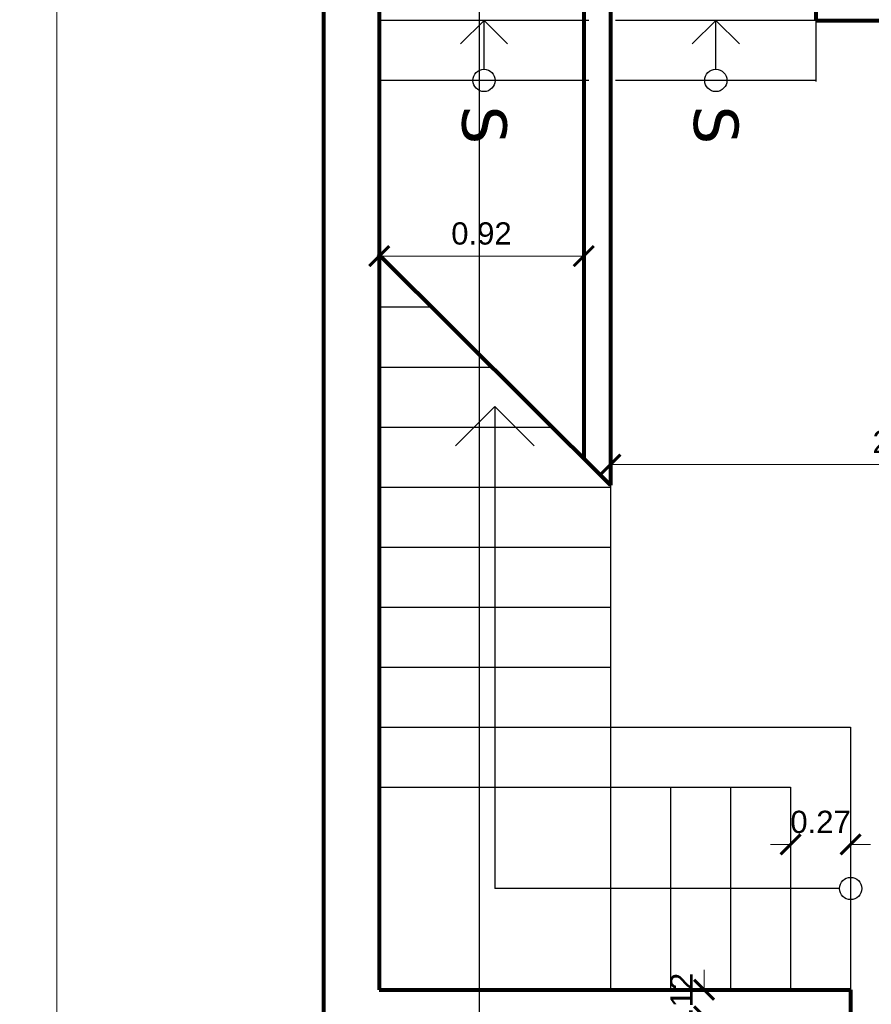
# Model space of a CAD drawing. Header units: inches. Extents: x -2.6 to 11.8, y -3.4 to 32.7.
# Tile 7 of 19: x -1.4 to 2.5, y 5.5 to 9.9. Entities that reach past the tile are written whole.
import ezdxf

# ---------------------------------------------------------------- set-up
doc = ezdxf.new("R2010")
doc.units = ezdxf.units.IN
doc.header["$MEASUREMENT"] = 0
doc.linetypes.add('CONTINUA', pattern=[0])
for name, color, linetype in [('Cotas', 60, 'Continuous'), ('Flecha', 6, 'Continuous'), ('Gradas', 3, 'Continuous'), ('Linea de corte', 30, 'Continuous')]:
    doc.layers.add(name, color=color, linetype=linetype)
doc.layers.add('Paredes', color=5, linetype='Continuous', lineweight=80)
doc.styles.get("Standard").update_dxf_attribs({"font": 'arial.ttf'})
doc.dimstyles.new('Cotas', dxfattribs={"dimtxt": 0.1, "dimasz": 0.09, "dimexe": 0.2, "dimexo": 0.4, "dimgap": 0.05, "dimtad": 1, "dimzin": 0, "dimdsep": 46, "dimtxsty": 'Standard', "dimblk": 'ARCHTICK', "dimcen": 0.09, "dimse1": 1, "dimse2": 1, "dimclrd": 60, "dimclre": 256, "dimadec": 0, "dimazin": 0, "dimtfac": 1, "dimtix": 1, "dimtofl": 0, "dimtmove": 1, "dimatfit": 3, "dimfxl": 0, "dimtolj": 1, "dimtzin": 0, "dimlwd": 9, "dimarcsym": 0})

# ---------------------------------------------------------------- blocks, each defined once
blk = doc.blocks.new('_ArchTick')
at = {"color": 0, "linetype": 'ByBlock', "const_width": 0.15}
blk.add_lwpolyline([(-0.5, -0.5), (0.5, 0.5)], dxfattribs=at)
blk = doc.blocks.new('*D104')
at = {"layer": 'Cotas', "color": 60, "linetype": 'CONTINUA', "lineweight": 9, "transparency": 16777216}
blk.add_line((-1.2, 30.05), (-1.2, 0), dxfattribs=at)
at = {"layer": 'Defpoints', "color": 0, "transparency": 16777216}
for p in [(-1.2, 30.05), (-1.2, 0), (-1.2, 0)]:
    blk.add_point(p, dxfattribs=at)
at = {"layer": 'Cotas', "color": 60, "lineweight": 9, "transparency": 16777216, "xscale": 0.09, "yscale": 0.09, "zscale": 0.09}
for p, rotation in [((-1.2, 30.05), 90), ((-1.2, 0), 270)]:
    blk.add_blockref('_ArchTick', p, dxfattribs=dict(at, rotation=rotation))
at = {"layer": 'Cotas', "color": 0, "transparency": 16777216, "insert": (-1.3011, 15.025), "char_height": 0.1, "attachment_point": 5, "rotation": 90}
blk.add_mtext('\\A1;30.05', dxfattribs=at)
blk = doc.blocks.new('*D113')
at = {"layer": 'Cotas', "color": 60, "linetype": 'CONTINUA', "lineweight": 9, "transparency": 16777216}
blk.add_line((1.17, 8.8816), (0.25, 8.8816), dxfattribs=at)
at = {"layer": 'Defpoints', "color": 0, "transparency": 16777216}
for p in [(0.25, 8.8816), (0.25, 8.876), (1.17, 8.876)]:
    blk.add_point(p, dxfattribs=at)
at = {"layer": 'Cotas', "color": 60, "lineweight": 9, "transparency": 16777216, "xscale": 0.09, "yscale": 0.09, "zscale": 0.09, "rotation": 180}
blk.add_blockref('_ArchTick', (0.25, 8.8816), dxfattribs=at)
at = {"layer": 'Cotas', "color": 60, "lineweight": 9, "transparency": 16777216, "xscale": 0.09, "yscale": 0.09, "zscale": 0.09}
blk.add_blockref('_ArchTick', (1.17, 8.8816), dxfattribs=at)
at = {"layer": 'Cotas', "color": 0, "transparency": 16777216, "insert": (0.71, 8.9827), "char_height": 0.1, "attachment_point": 5}
blk.add_mtext('\\A1;0.92', dxfattribs=at)
blk = doc.blocks.new('*D114')
at = {"layer": 'Cotas', "color": 60, "linetype": 'CONTINUA', "lineweight": 9, "transparency": 16777216}
blk.add_line((3.9196, 7.9446), (1.29, 7.9446), dxfattribs=at)
at = {"layer": 'Defpoints', "color": 0, "transparency": 16777216}
for p in [(1.29, 7.9446), (1.29, 7.9446), (3.9196, 7.9446)]:
    blk.add_point(p, dxfattribs=at)
at = {"layer": 'Cotas', "color": 60, "lineweight": 9, "transparency": 16777216, "xscale": 0.09, "yscale": 0.09, "zscale": 0.09, "rotation": 180}
blk.add_blockref('_ArchTick', (1.29, 7.9446), dxfattribs=at)
at = {"layer": 'Cotas', "color": 60, "lineweight": 9, "transparency": 16777216, "xscale": 0.09, "yscale": 0.09, "zscale": 0.09}
blk.add_blockref('_ArchTick', (3.9196, 7.9446), dxfattribs=at)
at = {"layer": 'Cotas', "color": 0, "transparency": 16777216, "insert": (2.6048, 8.0457), "char_height": 0.1, "attachment_point": 5}
blk.add_mtext('\\A1;2.63', dxfattribs=at)
blk = doc.blocks.new('*D149')
at = {"layer": 'Cotas', "color": 60, "linetype": 'CONTINUA', "lineweight": 9, "transparency": 16777216}
for p, q in [((2.1, 6.2358), (2.01, 6.2358)), ((2.37, 6.2358), (2.46, 6.2358))]:
    blk.add_line(p, q, dxfattribs=at)
at = {"layer": 'Defpoints', "color": 0, "transparency": 16777216}
for p in [(2.1, 6.2358), (2.37, 6.2358), (2.37, 6.2358)]:
    blk.add_point(p, dxfattribs=at)
at = {"layer": 'Cotas', "color": 60, "lineweight": 9, "transparency": 16777216, "xscale": 0.09, "yscale": 0.09, "zscale": 0.09}
blk.add_blockref('_ArchTick', (2.1, 6.2358), dxfattribs=at)
at = {"layer": 'Cotas', "color": 60, "lineweight": 9, "transparency": 16777216, "xscale": 0.09, "yscale": 0.09, "zscale": 0.09, "rotation": 180}
blk.add_blockref('_ArchTick', (2.37, 6.2358), dxfattribs=at)
at = {"layer": 'Cotas', "color": 0, "transparency": 16777216, "insert": (2.235, 6.3369), "char_height": 0.1, "attachment_point": 5}
blk.add_mtext('\\A1;0.27', dxfattribs=at)
blk = doc.blocks.new('*D164')
at = {"layer": 'Cotas', "color": 60, "linetype": 'CONTINUA', "lineweight": 9, "transparency": 16777216}
for p, q in [((1.711, 5.5829), (1.711, 5.6729)), ((1.711, 5.4629), (1.711, 5.3729))]:
    blk.add_line(p, q, dxfattribs=at)
at = {"layer": 'Defpoints', "color": 0, "transparency": 16777216}
for p in [(1.711, 5.5829), (1.711, 5.5829), (1.711, 5.4629)]:
    blk.add_point(p, dxfattribs=at)
at = {"layer": 'Cotas', "color": 60, "lineweight": 9, "transparency": 16777216, "xscale": 0.09, "yscale": 0.09, "zscale": 0.09}
for p, rotation in [((1.711, 5.5829), 270), ((1.711, 5.4629), 90)]:
    blk.add_blockref('_ArchTick', p, dxfattribs=dict(at, rotation=rotation))
at = {"layer": 'Cotas', "color": 0, "transparency": 16777216, "insert": (1.61, 5.5229), "char_height": 0.1, "attachment_point": 5, "rotation": 90}
blk.add_mtext('\\A1;0.12', dxfattribs=at)

msp = doc.modelspace()

# ---------------------------------------------------------------- linework, layer by layer
at = {"layer": 'Flecha'}
for p, q in [((0.7217, 9.9414), (0.6156, 9.8353)), ((0.7217, 9.7214), (0.7217, 9.9414)), ((0.7217, 9.9414), (0.8277, 9.8353)), ((1.7638, 9.9414), (1.6577, 9.8353)), ((1.7638, 9.7214), (1.7638, 9.9414)), ((1.7638, 9.9414), (1.8698, 9.8353)), ((0.77, 8.2059), (0.5932, 8.0291)), ((0.77, 8.2059), (0.77, 6.0379)), ((0.77, 8.2059), (0.9468, 8.0291)), ((2.32, 6.0379), (0.77, 6.0379))]:
    msp.add_line(p, q, dxfattribs=at)
for centre in [(0.7217, 9.6714), (0.7217, 9.6714), (1.7638, 9.6714), (1.7638, 9.6714), (1.7638, 9.6714), (2.37, 6.0379), (2.37, 6.0379)]:
    msp.add_circle(centre, 0.05, dxfattribs=at)
at = {"layer": 'Gradas'}
for p, q in [((1.1933, 9.9414), (0.25, 9.9414)), ((2.2142, 9.9414), (1.3133, 9.9414)), ((2.2142, 9.9414), (2.2142, 9.667)), ((1.1933, 9.6714), (0.25, 9.6714)), ((2.2142, 9.6714), (1.3133, 9.6714)), ((0.25, 8.6529), (0.4853, 8.6529)), ((0.25, 8.3829), (0.7563, 8.3829)), ((0.25, 8.1129), (1.0273, 8.1129)), ((0.25, 7.8429), (1.29, 7.8429)), ((1.29, 7.8511), (1.29, 5.5829)), ((0.25, 7.5729), (1.29, 7.5729)), ((0.25, 7.3029), (1.29, 7.3029)), ((0.25, 7.0329), (1.29, 7.0329)), ((0.25, 6.7629), (2.37, 6.7629)), ((2.37, 6.7629), (2.37, 5.5829)), ((0.25, 6.4929), (2.1, 6.4929)), ((1.56, 6.4929), (1.56, 5.5829)), ((1.83, 6.4929), (1.83, 5.5829)), ((2.1, 6.4929), (2.1, 5.5829))]:
    msp.add_line(p, q, dxfattribs=at)
at = {"layer": 'Linea de corte'}
msp.add_line((0.7, 32.25), (0.7, -2.2), dxfattribs=at)
at = {"layer": 'Paredes'}
for p, q in [((0, 30.05), (0, 0)), ((0.25, 20.4619), (0.25, 5.5829)), ((2.2142, 12.1141), (2.2142, 9.9414)), ((1.17, 10.0944), (1.17, 7.9707)), ((1.29, 10.0944), (1.29, 7.8511)), ((2.2142, 9.9414), (3.9196, 9.9414)), ((0.2461, 8.8911), (1.29, 7.8511)), ((0.25, 5.5829), (2.37, 5.5829)), ((2.37, 5.5829), (2.37, 5.4629))]:
    msp.add_line(p, q, dxfattribs=at)

# ---------------------------------------------------------------- texts
at = {"layer": 'Flecha', "char_height": 0.2, "width": 0.100333, "attachment_point": 5, "rotation": 270}
for insert in [(0.7217, 9.4714), (1.7638, 9.4714), (1.7638, 9.4714), (1.7638, 9.4714), (1.7638, 9.4714), (1.7638, 9.4714), (1.7638, 9.4714)]:
    msp.add_mtext('{\\fVerdana|b0|i0|c0|p34;S}', dxfattribs=dict(at, insert=insert))

# ---------------------------------------------------------------- dimensions: what is measured, and where the dimension line sits
at = {"layer": 'Cotas'}
for base, p1, p2, picture, middle in [((-1.2, 0), (-1.2, 30.05), (-1.2, 0), '*D104', (-1.3011, 15.025)), ((1.711, 5.5829), (1.711, 5.4629), (1.711, 5.5829), '*D164', (1.61, 5.5229))]:
    dim = msp.add_linear_dim(base=base, p1=p1, p2=p2, angle=270, dimstyle='Cotas', dxfattribs=at)
    dim.commit()
    dim.dimension.update_dxf_attribs({"geometry": picture, "text_midpoint": middle})
for base, p1, p2, picture, middle in [((0.25, 8.8816), (1.17, 8.876), (0.25, 8.876), '*D113', (0.71, 8.9827)), ((1.29, 7.9446), (3.9196, 7.9446), (1.29, 7.9446), '*D114', (2.6048, 8.0457)), ((2.37, 6.2358), (2.1, 6.2358), (2.37, 6.2358), '*D149', (2.235, 6.3369))]:
    dim = msp.add_linear_dim(base=base, p1=p1, p2=p2, dimstyle='Cotas', dxfattribs=at)
    dim.commit()
    dim.dimension.update_dxf_attribs({"geometry": picture, "text_midpoint": middle})

doc.saveas('drawing.dxf')
